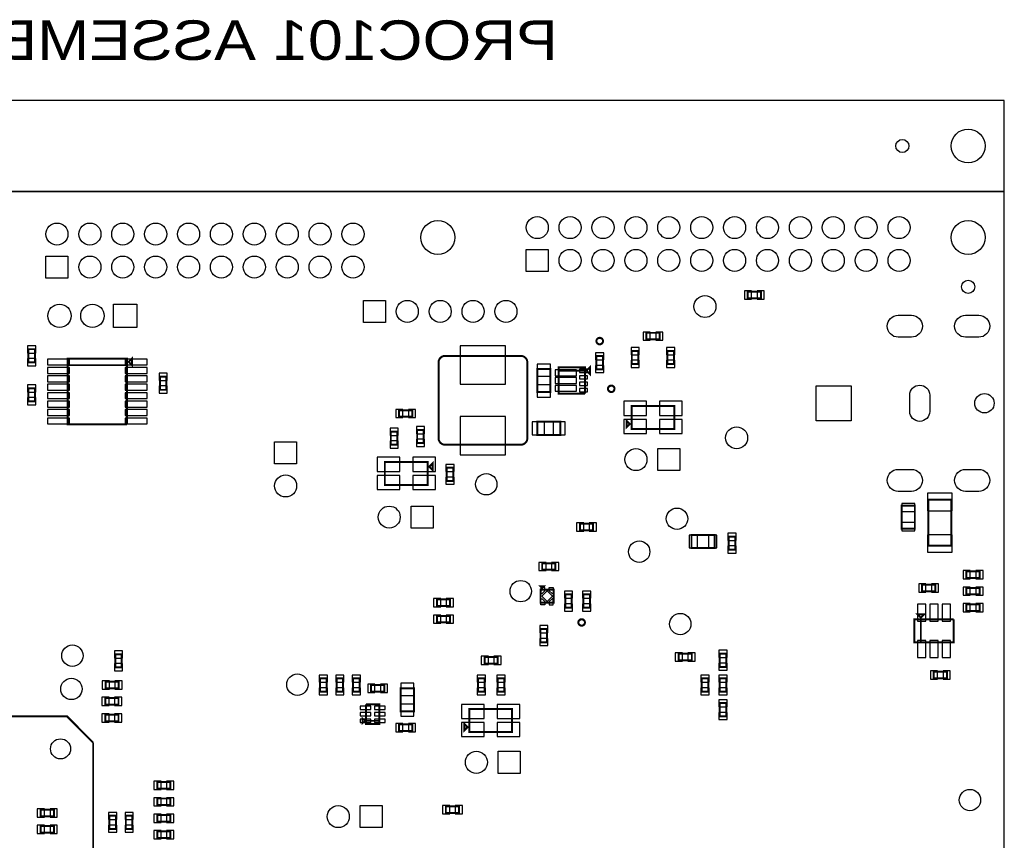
# Model space of a CAD drawing. Extents: x 0 to 7000, y 0 to 5797.
# Tile 11 of 11: x 4007 to 7000, y 3304 to 5797. Entities that reach past the tile are written whole.
import ezdxf

# ---------------------------------------------------------------- set-up
doc = ezdxf.new("R2010")
doc.units = 0
for name, color, linetype in [('BG_OUTLINE', 95, 'CONTINUOUS'), ('PG_ASSEMBLY_BOTTOM', 52, 'CONTINUOUS'), ('PIN_BOTTOM', 1, 'CONTINUOUS')]:
    doc.layers.add(name, color=color, linetype=linetype)

msp = doc.modelspace()

# ---------------------------------------------------------------- linework, layer by layer
at = {"layer": 'BG_OUTLINE'}
msp.add_lwpolyline([(7000, 5275.59), (7000, 5551.18), (0, 5551.18), (0, 5275.59)], close=True, dxfattribs=at)
msp.add_lwpolyline([(7000, 1736.4952), (7000, 5275.59), (0, 5275.59)], dxfattribs=at)
at = {"layer": 'PG_ASSEMBLY_BOTTOM', "const_width": 6}
for points in [[(6220, 4970.59), (6260, 4970.59), (6260, 4950.59), (6220, 4950.59), (6220, 4970.59)], [(5952, 4825.59), (5912, 4825.59), (5912, 4845.59), (5952, 4845.59), (5952, 4825.59)], [(4032.7608, 4755.969), (4032.7608, 4795.969), (4052.7608, 4795.969), (4052.7608, 4755.969), (4032.7608, 4755.969)], [(5887.5984, 4790.59), (5887.5984, 4750.59), (5867.5984, 4750.59), (5867.5984, 4790.59), (5887.5984, 4790.59)], [(5995.866, 4790.59), (5995.866, 4750.59), (5975.866, 4750.59), (5975.866, 4790.59), (5995.866, 4790.59)], [(4332.7608, 4567.3864), (4152.7608, 4567.3864), (4152.7608, 4767.3864), (4332.7608, 4767.3864), (4332.7608, 4747.3864), (4152.7608, 4747.3864)], [(4337.7608, 4757.3864), (4347.7608, 4767.3864), (4347.7608, 4747.3864), (4337.7608, 4757.3864)], [(5760, 4735), (5760, 4775), (5780, 4775), (5780, 4735), (5760, 4735)], [(4152.7608, 4747.3864), (4332.7608, 4747.3864), (4332.7608, 4567.3864)], [(5620, 4735.59), (5620, 4665.59), (5580, 4665.59), (5580, 4735.59), (5620, 4735.59)], [(5725, 4660.59), (5645, 4660.59), (5645, 4740.59), (5725, 4740.59), (5725, 4730.59), (5645, 4730.59)], [(5645, 4730.59), (5725, 4730.59), (5725, 4660.59)], [(5730, 4730.59), (5740, 4740.59), (5740, 4720.59), (5730, 4730.59)], [(4432.7608, 4672.3864), (4432.7608, 4712.3864), (4452.7608, 4712.3864), (4452.7608, 4672.3864), (4432.7608, 4672.3864)], [(4052.7608, 4677.3864), (4052.7608, 4637.3864), (4032.7608, 4637.3864), (4032.7608, 4677.3864), (4052.7608, 4677.3864)], [(5200, 4590.59), (5160, 4590.59), (5160, 4610.59), (5200, 4610.59), (5200, 4590.59)], [(5866.7322, 4623.5035), (5996.7322, 4623.5035), (5996.7322, 4553.5035), (5866.7322, 4553.5035), (5866.7322, 4623.5035)], [(5851.7322, 4558.5035), (5851.7322, 4578.5035), (5861.7322, 4568.5035), (5851.7322, 4558.5035)], [(5235, 4550.59), (5235, 4510.59), (5215, 4510.59), (5215, 4550.59), (5235, 4550.59)], [(5580, 4575.59), (5650, 4575.59), (5650, 4535.59), (5580, 4535.59), (5580, 4575.59)], [(5155, 4545.59), (5155, 4505.59), (5135, 4505.59), (5135, 4545.59), (5155, 4545.59)], [(5246.7322, 4383.5035), (5116.7322, 4383.5035), (5116.7322, 4453.5035), (5246.7322, 4453.5035), (5246.7322, 4383.5035)], [(5261.7322, 4448.5035), (5261.7322, 4428.5035), (5251.7322, 4438.5035), (5261.7322, 4448.5035)], [(5325, 4435.59), (5325, 4395.59), (5305, 4395.59), (5305, 4435.59), (5325, 4435.59)], [(6839, 4338.59), (6839, 4198.59), (6769, 4198.59), (6769, 4338.59), (6839, 4338.59)], [(6728, 4320.59), (6728, 4250.59), (6688, 4250.59), (6688, 4320.59), (6728, 4320.59)], [(5750, 4245.59), (5710, 4245.59), (5710, 4265.59), (5750, 4265.59), (5750, 4245.59)], [(6049, 4231.59), (6119, 4231.59), (6119, 4191.59), (6049, 4191.59), (6049, 4231.59)], [(6182, 4226.59), (6182, 4186.59), (6162, 4186.59), (6162, 4226.59), (6182, 4226.59)], [(5595, 4145.59), (5635, 4145.59), (5635, 4125.59), (5595, 4125.59), (5595, 4145.59)], [(6885, 4120.59), (6925, 4120.59), (6925, 4100.59), (6885, 4100.59), (6885, 4120.59)], [(5595, 4070.59), (5590, 4075.59), (5600, 4075.59), (5595, 4070.59)], [(6790, 4060.59), (6750, 4060.59), (6750, 4080.59), (6790, 4080.59), (6790, 4060.59)], [(6885, 4070.59), (6925, 4070.59), (6925, 4050.59), (6885, 4050.59), (6885, 4070.59)], [(5630, 4065.59), (5630, 4025.59), (5590, 4025.59), (5590, 4065.59), (5630, 4065.59)], [(5685, 4050.59), (5685, 4010.59), (5665, 4010.59), (5665, 4050.59), (5685, 4050.59)], [(5740, 4050.59), (5740, 4010.59), (5720, 4010.59), (5720, 4050.59), (5740, 4050.59)], [(5275, 4035.59), (5315, 4035.59), (5315, 4015.59), (5275, 4015.59), (5275, 4035.59)], [(6925, 4000.59), (6885, 4000.59), (6885, 4020.59), (6925, 4020.59), (6925, 4000.59)], [(5275, 3985.59), (5315, 3985.59), (5315, 3965.59), (5275, 3965.59), (5275, 3985.59)], [(6746.2598, 3980.1963), (6736.2598, 3990.1963), (6756.2598, 3990.1963), (6746.2598, 3980.1963)], [(6846.2598, 3975.1963), (6846.2598, 3905.1963), (6726.2598, 3905.1963), (6726.2598, 3975.1963), (6746.2598, 3975.1963), (6746.2598, 3905.1963)], [(6746.2598, 3905.1963), (6746.2598, 3975.1963), (6846.2598, 3975.1963)], [(5610, 3945.59), (5610, 3905.59), (5590, 3905.59), (5590, 3945.59), (5610, 3945.59)], [(4317.0006, 3868.8222), (4317.0006, 3828.8222), (4297.0006, 3828.8222), (4297.0006, 3868.8222), (4317.0006, 3868.8222)], [(5460, 3840.59), (5420, 3840.59), (5420, 3860.59), (5460, 3860.59), (5460, 3840.59)], [(6050, 3850.59), (6010, 3850.59), (6010, 3870.59), (6050, 3870.59), (6050, 3850.59)], [(6155, 3870.59), (6155, 3830.59), (6135, 3830.59), (6135, 3870.59), (6155, 3870.59)], [(6825.5511, 3795.59), (6785.5511, 3795.59), (6785.5511, 3815.59), (6825.5511, 3815.59), (6825.5511, 3795.59)], [(4308, 3765.59), (4268, 3765.59), (4268, 3785.59), (4308, 3785.59), (4308, 3765.59)], [(4940, 3795.59), (4940, 3755.59), (4920, 3755.59), (4920, 3795.59), (4940, 3795.59)], [(4970, 3755.59), (4970, 3795.59), (4990, 3795.59), (4990, 3755.59), (4970, 3755.59)], [(5040, 3795.59), (5040, 3755.59), (5020, 3755.59), (5020, 3795.59), (5040, 3795.59)], [(5075, 3775.59), (5115, 3775.59), (5115, 3755.59), (5075, 3755.59), (5075, 3775.59)], [(5420, 3795.59), (5420, 3755.59), (5400, 3755.59), (5400, 3795.59), (5420, 3795.59)], [(5480, 3795.59), (5480, 3755.59), (5460, 3755.59), (5460, 3795.59), (5480, 3795.59)], [(6100, 3795.59), (6100, 3755.59), (6080, 3755.59), (6080, 3795.59), (6100, 3795.59)], [(6155, 3795.59), (6155, 3755.59), (6135, 3755.59), (6135, 3795.59), (6155, 3795.59)], [(5165, 3695.59), (5165, 3765.59), (5205, 3765.59), (5205, 3695.59), (5165, 3695.59)], [(4307, 3715.59), (4267, 3715.59), (4267, 3735.59), (4307, 3735.59), (4307, 3715.59)], [(5099.7874, 3666.59), (5059.7874, 3666.59), (5059.7874, 3716.59)], [(5059.7874, 3716.59), (5099.7874, 3716.59), (5099.7874, 3656.59), (5059.7874, 3656.59), (5059.7874, 3666.59), (5099.7874, 3666.59)], [(6155, 3720.59), (6155, 3680.59), (6135, 3680.59), (6135, 3720.59), (6155, 3720.59)], [(4307, 3665.0906), (4267, 3665.0906), (4267, 3685.0906), (4307, 3685.0906), (4307, 3665.0906)], [(5373.2678, 3702.6765), (5503.2678, 3702.6765), (5503.2678, 3632.6765), (5373.2678, 3632.6765), (5373.2678, 3702.6765)], [(5054.7874, 3666.59), (5049.7874, 3661.59), (5049.7874, 3671.59), (5054.7874, 3666.59)], [(5200, 3635.59), (5160, 3635.59), (5160, 3655.59), (5200, 3655.59), (5200, 3635.59)], [(5358.2678, 3637.6765), (5358.2678, 3657.6765), (5368.2678, 3647.6765), (5358.2678, 3637.6765)], [(4465, 3460.59), (4425, 3460.59), (4425, 3480.59), (4465, 3480.59), (4465, 3460.59)], [(4465, 3410.59), (4425, 3410.59), (4425, 3430.59), (4465, 3430.59), (4465, 3410.59)], [(4070.4986, 3396.6279), (4110.4986, 3396.6279), (4110.4986, 3376.6279), (4070.4986, 3376.6279), (4070.4986, 3396.6279)], [(4465, 3360.59), (4425, 3360.59), (4425, 3380.59), (4465, 3380.59), (4465, 3360.59)], [(5302.1858, 3406.8052), (5342.1858, 3406.8052), (5342.1858, 3386.8052), (5302.1858, 3386.8052), (5302.1858, 3406.8052)], [(4279.32, 3338.2853), (4279.32, 3378.2853), (4299.32, 3378.2853), (4299.32, 3338.2853), (4279.32, 3338.2853)], [(4349.32, 3378.2853), (4349.32, 3338.2853), (4329.32, 3338.2853), (4329.32, 3378.2853), (4349.32, 3378.2853)], [(4070.4986, 3346.6279), (4110.4986, 3346.6279), (4110.4986, 3326.6279), (4070.4986, 3326.6279), (4070.4986, 3346.6279)], [(4465, 3310.59), (4425, 3310.59), (4425, 3330.59), (4465, 3330.59), (4465, 3310.59)]]:
    msp.add_lwpolyline(points, dxfattribs=at)
for points in [[(5780, 4820.59, 1), (5760, 4820.59, 1), (5780, 4820.59)], [(5550, 4755.59), (5550, 4525.59, -0.414214), (5530, 4505.59), (5300, 4505.59, -0.414214), (5280, 4525.59), (5280, 4755.59, -0.414214), (5300, 4775.59), (5530, 4775.59, -0.414214), (5550, 4755.59)], [(5815, 4675.59, 1), (5795, 4675.59, 1), (5815, 4675.59)], [(5725, 3965.59, 1), (5705, 3965.59, 1), (5725, 3965.59)], [(4230, 3600.59), (4230, 2420.59, -0.414214), (4200, 2390.59), (2970, 2390.59, -0.414214), (2940, 2420.59), (2940, 3650.59, -0.414214), (2970, 3680.59), (4150, 3680.59), (4230, 3600.59)]]:
    msp.add_lwpolyline(points, format="xyb", dxfattribs=at)
at = {"layer": 'PIN_BOTTOM'}
for points in [[(5546.5, 5032.09), (5546.5, 5099.09), (5613.5, 5099.09), (5613.5, 5032.09)], [(4153.5, 5079.09), (4153.5, 5012.09), (4086.5, 5012.09), (4086.5, 5079.09)], [(6209.7087, 4973.09), (6209.7087, 4948.09), (6231.7087, 4948.09), (6231.7087, 4973.09)], [(6248.2913, 4973.09), (6248.2913, 4948.09), (6270.2913, 4948.09), (6270.2913, 4973.09)], [(5118.5, 4944.09), (5118.5, 4877.09), (5051.5, 4877.09), (5051.5, 4944.09)], [(4292.2608, 4861.8864), (4292.2608, 4932.8864), (4363.2608, 4932.8864), (4363.2608, 4861.8864)], [(5923.7087, 4823.09), (5923.7087, 4848.09), (5901.7087, 4848.09), (5901.7087, 4823.09)], [(5962.2913, 4823.09), (5962.2913, 4848.09), (5940.2913, 4848.09), (5940.2913, 4823.09)], [(4030.2608, 4784.2603), (4055.2608, 4784.2603), (4055.2608, 4806.2603), (4030.2608, 4806.2603)], [(5484, 4805.8732), (5346, 4805.8732), (5346, 4689.8732), (5484, 4689.8732)], [(5890.0984, 4800.8813), (5865.0984, 4800.8813), (5865.0984, 4778.8813), (5890.0984, 4778.8813)], [(5998.366, 4800.8813), (5973.366, 4800.8813), (5973.366, 4778.8813), (5998.366, 4778.8813)], [(4030.2608, 4745.6777), (4055.2608, 4745.6777), (4055.2608, 4767.6777), (4030.2608, 4767.6777)], [(4158.1508, 4747.9532), (4158.1508, 4765.9532), (4091.1508, 4765.9532), (4091.1508, 4747.9532)], [(4394.3708, 4747.9532), (4394.3708, 4765.9532), (4327.3708, 4765.9532), (4327.3708, 4747.9532)], [(5757.5, 4763.2913), (5782.5, 4763.2913), (5782.5, 4785.2913), (5757.5, 4785.2913)], [(5890.0984, 4762.2987), (5865.0984, 4762.2987), (5865.0984, 4740.2987), (5890.0984, 4740.2987)], [(5998.366, 4762.2987), (5973.366, 4762.2987), (5973.366, 4740.2987), (5998.366, 4740.2987)], [(4158.1508, 4722.3627), (4158.1508, 4740.3627), (4091.1508, 4740.3627), (4091.1508, 4722.3627)], [(4394.3708, 4722.3626), (4394.3708, 4740.3626), (4327.3708, 4740.3626), (4327.3708, 4722.3626)], [(5620, 4750.586), (5580, 4750.586), (5580, 4713.586), (5620, 4713.586)], [(5699.7835, 4715.212), (5699.7835, 4733.212), (5634.7835, 4733.212), (5634.7835, 4715.212)], [(5732.433, 4725.1175), (5732.433, 4735.1175), (5708.433, 4735.1175), (5708.433, 4725.1175)], [(5757.5, 4724.7087), (5782.5, 4724.7087), (5782.5, 4746.7087), (5757.5, 4746.7087)], [(4158.1508, 4696.7722), (4158.1508, 4714.7722), (4091.1508, 4714.7722), (4091.1508, 4696.7722)], [(4394.3708, 4696.7722), (4394.3708, 4714.7722), (4327.3708, 4714.7722), (4327.3708, 4696.7722)], [(4430.2608, 4700.6777), (4455.2608, 4700.6777), (4455.2608, 4722.6777), (4430.2608, 4722.6777)], [(5699.7835, 4691.59), (5699.7835, 4709.59), (5634.7835, 4709.59), (5634.7835, 4691.59)], [(5732.433, 4705.4325), (5732.433, 4715.4325), (5708.433, 4715.4325), (5708.433, 4705.4325)], [(4055.2608, 4687.6777), (4030.2608, 4687.6777), (4030.2608, 4665.6777), (4055.2608, 4665.6777)], [(4158.1508, 4671.1817), (4158.1508, 4689.1817), (4091.1508, 4689.1817), (4091.1508, 4671.1817)], [(4394.3708, 4671.1817), (4394.3708, 4689.1817), (4327.3708, 4689.1817), (4327.3708, 4671.1817)], [(4430.2608, 4662.0951), (4455.2608, 4662.0951), (4455.2608, 4684.0951), (4430.2608, 4684.0951)], [(5620, 4687.594), (5580, 4687.594), (5580, 4650.594), (5620, 4650.594)], [(5699.7835, 4667.968), (5699.7835, 4685.968), (5634.7835, 4685.968), (5634.7835, 4667.968)], [(5732.433, 4685.7475), (5732.433, 4695.7475), (5708.433, 4695.7475), (5708.433, 4685.7475)], [(5732.433, 4666.0625), (5732.433, 4676.0625), (5708.433, 4676.0625), (5708.433, 4666.0625)], [(6534, 4578.59), (6428, 4578.59), (6428, 4684.59), (6534, 4684.59)], [(4055.2608, 4649.0951), (4030.2608, 4649.0951), (4030.2608, 4627.0951), (4055.2608, 4627.0951)], [(4158.1508, 4645.5912), (4158.1508, 4663.5912), (4091.1508, 4663.5912), (4091.1508, 4645.5912)], [(4394.3708, 4645.5912), (4394.3708, 4663.5912), (4327.3708, 4663.5912), (4327.3708, 4645.5912)], [(4158.1508, 4620.0007), (4158.1508, 4638.0007), (4091.1508, 4638.0007), (4091.1508, 4620.0007)], [(4158.1508, 4594.4102), (4158.1508, 4612.4102), (4091.1508, 4612.4102), (4091.1508, 4594.4102)], [(4394.3708, 4620.0007), (4394.3708, 4638.0007), (4327.3708, 4638.0007), (4327.3708, 4620.0007)], [(4394.3708, 4594.4102), (4394.3708, 4612.4102), (4327.3708, 4612.4102), (4327.3708, 4594.4102)], [(5171.7087, 4588.09), (5171.7087, 4613.09), (5149.7087, 4613.09), (5149.7087, 4588.09)], [(5210.2913, 4588.09), (5210.2913, 4613.09), (5188.2913, 4613.09), (5188.2913, 4588.09)], [(5912.0984, 4637.5625), (5843.0984, 4637.5625), (5843.0984, 4594.5625), (5912.0984, 4594.5625)], [(6020.366, 4637.5625), (5951.366, 4637.5625), (5951.366, 4594.5625), (6020.366, 4594.5625)], [(4158.1508, 4568.8197), (4158.1508, 4586.8197), (4091.1508, 4586.8197), (4091.1508, 4568.8197)], [(4394.3708, 4568.8197), (4394.3708, 4586.8197), (4327.3708, 4586.8197), (4327.3708, 4568.8197)], [(5484, 4591.3067), (5346, 4591.3067), (5346, 4475.3067), (5484, 4475.3067)], [(5912.0984, 4582.4445), (5843.0984, 4582.4445), (5843.0984, 4539.4445), (5912.0984, 4539.4445)], [(6020.366, 4582.4445), (5951.366, 4582.4445), (5951.366, 4539.4445), (6020.366, 4539.4445)], [(5157.5, 4555.8813), (5132.5, 4555.8813), (5132.5, 4533.8813), (5157.5, 4533.8813)], [(5237.5, 4560.8813), (5212.5, 4560.8813), (5212.5, 4538.8813), (5237.5, 4538.8813)], [(5565.004, 4575.59), (5565.004, 4535.59), (5602.004, 4535.59), (5602.004, 4575.59)], [(5627.996, 4575.59), (5627.996, 4535.59), (5664.996, 4535.59), (5664.996, 4575.59)], [(5237.5, 4522.2987), (5212.5, 4522.2987), (5212.5, 4500.2987), (5237.5, 4500.2987)], [(4848.5, 4447.09), (4781.5, 4447.09), (4781.5, 4514.09), (4848.5, 4514.09)], [(5157.5, 4517.2987), (5132.5, 4517.2987), (5132.5, 4495.2987), (5157.5, 4495.2987)], [(5946.5, 4427.09), (5946.5, 4494.09), (6013.5, 4494.09), (6013.5, 4427.09)], [(5093.0984, 4424.5625), (5162.0984, 4424.5625), (5162.0984, 4467.5625), (5093.0984, 4467.5625)], [(5201.366, 4424.5625), (5270.366, 4424.5625), (5270.366, 4467.5625), (5201.366, 4467.5625)], [(5327.5, 4445.8813), (5302.5, 4445.8813), (5302.5, 4423.8813), (5327.5, 4423.8813)], [(5093.0984, 4369.4445), (5162.0984, 4369.4445), (5162.0984, 4412.4445), (5093.0984, 4412.4445)], [(5201.366, 4369.4445), (5270.366, 4369.4445), (5270.366, 4412.4445), (5201.366, 4412.4445)], [(5327.5, 4407.2987), (5302.5, 4407.2987), (5302.5, 4385.2987), (5327.5, 4385.2987)], [(6841.5, 4358.082), (6766.5, 4358.082), (6766.5, 4305.082), (6841.5, 4305.082)], [(5196.5, 4252.09), (5196.5, 4319.09), (5263.5, 4319.09), (5263.5, 4252.09)], [(6727.5, 4327.2238), (6688.5, 4327.2238), (6688.5, 4302.2238), (6727.5, 4302.2238)], [(5721.7087, 4243.09), (5721.7087, 4268.09), (5699.7087, 4268.09), (5699.7087, 4243.09)], [(5760.2913, 4243.09), (5760.2913, 4268.09), (5738.2913, 4268.09), (5738.2913, 4243.09)], [(6727.5, 4268.9562), (6688.5, 4268.9562), (6688.5, 4243.9562), (6727.5, 4243.9562)], [(6042.3662, 4231.09), (6042.3662, 4192.09), (6067.3662, 4192.09), (6067.3662, 4231.09)], [(6100.6338, 4231.09), (6100.6338, 4192.09), (6125.6338, 4192.09), (6125.6338, 4231.09)], [(6184.5, 4236.8813), (6159.5, 4236.8813), (6159.5, 4214.8813), (6184.5, 4214.8813)], [(6841.5, 4232.098), (6766.5, 4232.098), (6766.5, 4179.098), (6841.5, 4179.098)], [(6184.5, 4198.2987), (6159.5, 4198.2987), (6159.5, 4176.2987), (6184.5, 4176.2987)], [(5584.7087, 4148.09), (5584.7087, 4123.09), (5606.7087, 4123.09), (5606.7087, 4148.09)], [(5623.2913, 4148.09), (5623.2913, 4123.09), (5645.2913, 4123.09), (5645.2913, 4148.09)], [(6874.7087, 4123.09), (6874.7087, 4098.09), (6896.7087, 4098.09), (6896.7087, 4123.09)], [(6913.2913, 4123.09), (6913.2913, 4098.09), (6935.2913, 4098.09), (6935.2913, 4123.09)], [(5591.1024, 4071.5742), (5591.1024, 4053.464), (5595.0674, 4053.464), (5603.3071, 4061.7037), (5603.3071, 4071.5742)], [(5628.8976, 4071.5742), (5628.8976, 4053.464), (5624.9326, 4053.464), (5616.6929, 4061.7037), (5616.6929, 4071.5742)], [(6761.7087, 4058.09), (6761.7087, 4083.09), (6739.7087, 4083.09), (6739.7087, 4058.09)], [(6800.2913, 4058.09), (6800.2913, 4083.09), (6778.2913, 4083.09), (6778.2913, 4058.09)], [(6874.7087, 4073.09), (6874.7087, 4048.09), (6896.7087, 4048.09), (6896.7087, 4073.09)], [(6913.2913, 4073.09), (6913.2913, 4048.09), (6935.2913, 4048.09), (6935.2913, 4073.09)], [(5626.2635, 4045.59), (5610, 4061.8535), (5593.7365, 4045.59), (5610, 4029.3265)], [(5687.5, 4060.8813), (5662.5, 4060.8813), (5662.5, 4038.8813), (5687.5, 4038.8813)], [(5742.5, 4060.8813), (5717.5, 4060.8813), (5717.5, 4038.8813), (5742.5, 4038.8813)], [(5264.7087, 4038.09), (5264.7087, 4013.09), (5286.7087, 4013.09), (5286.7087, 4038.09)], [(5303.2913, 4038.09), (5303.2913, 4013.09), (5325.2913, 4013.09), (5325.2913, 4038.09)], [(5591.1024, 4019.6058), (5591.1024, 4037.716), (5595.0674, 4037.716), (5603.3071, 4029.4763), (5603.3071, 4019.6058)], [(5628.8976, 4019.6058), (5628.8976, 4037.716), (5624.9326, 4037.716), (5616.6929, 4029.4763), (5616.6929, 4019.6058)], [(5687.5, 4022.2987), (5662.5, 4022.2987), (5662.5, 4000.2987), (5687.5, 4000.2987)], [(5742.5, 4022.2987), (5717.5, 4022.2987), (5717.5, 4000.2987), (5742.5, 4000.2987)], [(6761.8582, 4020.8144), (6735.8582, 4020.8144), (6735.8582, 3969.8144), (6761.8582, 3969.8144)], [(6799.2598, 4020.8144), (6773.2598, 4020.8144), (6773.2598, 3969.8144), (6799.2598, 3969.8144)], [(6836.6614, 4020.8144), (6810.6614, 4020.8144), (6810.6614, 3969.8144), (6836.6614, 3969.8144)], [(6896.7087, 3998.09), (6896.7087, 4023.09), (6874.7087, 4023.09), (6874.7087, 3998.09)], [(6935.2913, 3998.09), (6935.2913, 4023.09), (6913.2913, 4023.09), (6913.2913, 3998.09)], [(5264.7087, 3988.09), (5264.7087, 3963.09), (5286.7087, 3963.09), (5286.7087, 3988.09)], [(5303.2913, 3988.09), (5303.2913, 3963.09), (5325.2913, 3963.09), (5325.2913, 3988.09)], [(5612.5, 3955.8813), (5587.5, 3955.8813), (5587.5, 3933.8813), (5612.5, 3933.8813)], [(5612.5, 3917.2987), (5587.5, 3917.2987), (5587.5, 3895.2987), (5612.5, 3895.2987)], [(6761.8582, 3910.5782), (6735.8582, 3910.5782), (6735.8582, 3859.5782), (6761.8582, 3859.5782)], [(6799.2598, 3910.5782), (6773.2598, 3910.5782), (6773.2598, 3859.5782), (6799.2598, 3859.5782)], [(6836.6614, 3910.5782), (6810.6614, 3910.5782), (6810.6614, 3859.5782), (6836.6614, 3859.5782)], [(4319.5006, 3879.1135), (4294.5006, 3879.1135), (4294.5006, 3857.1135), (4319.5006, 3857.1135)], [(5431.7087, 3838.09), (5431.7087, 3863.09), (5409.7087, 3863.09), (5409.7087, 3838.09)], [(5470.2913, 3838.09), (5470.2913, 3863.09), (5448.2913, 3863.09), (5448.2913, 3838.09)], [(6021.7087, 3848.09), (6021.7087, 3873.09), (5999.7087, 3873.09), (5999.7087, 3848.09)], [(6060.2913, 3848.09), (6060.2913, 3873.09), (6038.2913, 3873.09), (6038.2913, 3848.09)], [(6157.5, 3880.8813), (6132.5, 3880.8813), (6132.5, 3858.8813), (6157.5, 3858.8813)], [(4319.5006, 3840.5309), (4294.5006, 3840.5309), (4294.5006, 3818.5309), (4319.5006, 3818.5309)], [(6157.5, 3842.2987), (6132.5, 3842.2987), (6132.5, 3820.2987), (6157.5, 3820.2987)], [(4942.5, 3805.8813), (4917.5, 3805.8813), (4917.5, 3783.8813), (4942.5, 3783.8813)], [(4967.5, 3783.8813), (4992.5, 3783.8813), (4992.5, 3805.8813), (4967.5, 3805.8813)], [(5042.5, 3805.8813), (5017.5, 3805.8813), (5017.5, 3783.8813), (5042.5, 3783.8813)], [(5422.5, 3805.8813), (5397.5, 3805.8813), (5397.5, 3783.8813), (5422.5, 3783.8813)], [(5482.5, 3805.8813), (5457.5, 3805.8813), (5457.5, 3783.8813), (5482.5, 3783.8813)], [(6102.5, 3805.8813), (6077.5, 3805.8813), (6077.5, 3783.8813), (6102.5, 3783.8813)], [(6157.5, 3805.8813), (6132.5, 3805.8813), (6132.5, 3783.8813), (6157.5, 3783.8813)], [(6797.2598, 3793.09), (6797.2598, 3818.09), (6775.2598, 3818.09), (6775.2598, 3793.09)], [(6835.8424, 3793.09), (6835.8424, 3818.09), (6813.8424, 3818.09), (6813.8424, 3793.09)], [(4279.7087, 3763.09), (4279.7087, 3788.09), (4257.7087, 3788.09), (4257.7087, 3763.09)], [(4318.2913, 3763.09), (4318.2913, 3788.09), (4296.2913, 3788.09), (4296.2913, 3763.09)], [(5064.7087, 3778.09), (5064.7087, 3753.09), (5086.7087, 3753.09), (5086.7087, 3778.09)], [(5103.2913, 3778.09), (5103.2913, 3753.09), (5125.2913, 3753.09), (5125.2913, 3778.09)], [(5165, 3743.586), (5205, 3743.586), (5205, 3780.586), (5165, 3780.586)], [(4942.5, 3767.2987), (4917.5, 3767.2987), (4917.5, 3745.2987), (4942.5, 3745.2987)], [(4967.5, 3745.2987), (4992.5, 3745.2987), (4992.5, 3767.2987), (4967.5, 3767.2987)], [(5042.5, 3767.2987), (5017.5, 3767.2987), (5017.5, 3745.2987), (5042.5, 3745.2987)], [(5422.5, 3767.2987), (5397.5, 3767.2987), (5397.5, 3745.2987), (5422.5, 3745.2987)], [(5482.5, 3767.2987), (5457.5, 3767.2987), (5457.5, 3745.2987), (5482.5, 3745.2987)], [(6102.5, 3767.2987), (6077.5, 3767.2987), (6077.5, 3745.2987), (6102.5, 3745.2987)], [(6157.5, 3767.2987), (6132.5, 3767.2987), (6132.5, 3745.2987), (6157.5, 3745.2987)], [(4278.7087, 3713.09), (4278.7087, 3738.09), (4256.7087, 3738.09), (4256.7087, 3713.09)], [(4317.2913, 3713.09), (4317.2913, 3738.09), (4295.2913, 3738.09), (4295.2913, 3713.09)], [(5165, 3680.594), (5205, 3680.594), (5205, 3717.594), (5165, 3717.594)], [(5418.634, 3716.7355), (5349.634, 3716.7355), (5349.634, 3673.7355), (5418.634, 3673.7355)], [(5526.9016, 3716.7355), (5457.9016, 3716.7355), (5457.9016, 3673.7355), (5526.9016, 3673.7355)], [(6157.5, 3730.8813), (6132.5, 3730.8813), (6132.5, 3708.8813), (6157.5, 3708.8813)], [(4278.7087, 3662.5906), (4278.7087, 3687.5906), (4256.7087, 3687.5906), (4256.7087, 3662.5906)], [(4317.2913, 3662.5906), (4317.2913, 3687.5906), (4295.2913, 3687.5906), (4295.2913, 3662.5906)], [(5041.6339, 3711.275), (5041.6339, 3701.275), (5074.6339, 3701.275), (5074.6339, 3711.275)], [(5041.6339, 3691.59), (5041.6339, 3681.59), (5074.6339, 3681.59), (5074.6339, 3691.59)], [(5084.9409, 3711.275), (5084.9409, 3701.275), (5117.9409, 3701.275), (5117.9409, 3711.275)], [(5084.9409, 3691.59), (5084.9409, 3681.59), (5117.9409, 3681.59), (5117.9409, 3691.59)], [(6157.5, 3692.2987), (6132.5, 3692.2987), (6132.5, 3670.2987), (6157.5, 3670.2987)], [(5041.6339, 3671.905), (5041.6339, 3661.905), (5074.6339, 3661.905), (5074.6339, 3671.905)], [(5084.9409, 3671.905), (5084.9409, 3661.905), (5117.9409, 3661.905), (5117.9409, 3671.905)], [(5171.7087, 3633.09), (5171.7087, 3658.09), (5149.7087, 3658.09), (5149.7087, 3633.09)], [(5210.2913, 3633.09), (5210.2913, 3658.09), (5188.2913, 3658.09), (5188.2913, 3633.09)], [(5418.634, 3661.6175), (5349.634, 3661.6175), (5349.634, 3618.6175), (5418.634, 3618.6175)], [(5526.9016, 3661.6175), (5457.9016, 3661.6175), (5457.9016, 3618.6175), (5526.9016, 3618.6175)], [(5461.5, 3507.09), (5461.5, 3574.09), (5528.5, 3574.09), (5528.5, 3507.09)], [(4436.7087, 3458.09), (4436.7087, 3483.09), (4414.7087, 3483.09), (4414.7087, 3458.09)], [(4475.2913, 3458.09), (4475.2913, 3483.09), (4453.2913, 3483.09), (4453.2913, 3458.09)], [(4436.7087, 3408.09), (4436.7087, 3433.09), (4414.7087, 3433.09), (4414.7087, 3408.09)], [(4475.2913, 3408.09), (4475.2913, 3433.09), (4453.2913, 3433.09), (4453.2913, 3408.09)], [(4060.2073, 3399.1279), (4060.2073, 3374.1279), (4082.2073, 3374.1279), (4082.2073, 3399.1279)], [(4098.7899, 3399.1279), (4098.7899, 3374.1279), (4120.7899, 3374.1279), (4120.7899, 3399.1279)], [(4276.82, 3366.5766), (4301.82, 3366.5766), (4301.82, 3388.5766), (4276.82, 3388.5766)], [(4351.82, 3388.5766), (4326.82, 3388.5766), (4326.82, 3366.5766), (4351.82, 3366.5766)], [(4436.7087, 3358.09), (4436.7087, 3383.09), (4414.7087, 3383.09), (4414.7087, 3358.09)], [(4475.2913, 3358.09), (4475.2913, 3383.09), (4453.2913, 3383.09), (4453.2913, 3358.09)], [(5041.5, 3342.09), (5041.5, 3409.09), (5108.5, 3409.09), (5108.5, 3342.09)], [(5291.8945, 3409.3052), (5291.8945, 3384.3052), (5313.8945, 3384.3052), (5313.8945, 3409.3052)], [(5330.4771, 3409.3052), (5330.4771, 3384.3052), (5352.4771, 3384.3052), (5352.4771, 3409.3052)], [(4060.2073, 3349.1279), (4060.2073, 3324.1279), (4082.2073, 3324.1279), (4082.2073, 3349.1279)], [(4098.7899, 3349.1279), (4098.7899, 3324.1279), (4120.7899, 3324.1279), (4120.7899, 3349.1279)], [(4276.82, 3327.994), (4301.82, 3327.994), (4301.82, 3349.994), (4276.82, 3349.994)], [(4351.82, 3349.994), (4326.82, 3349.994), (4326.82, 3327.994), (4351.82, 3327.994)], [(4436.7087, 3308.09), (4436.7087, 3333.09), (4414.7087, 3333.09), (4414.7087, 3308.09)], [(4475.2913, 3308.09), (4475.2913, 3333.09), (4453.2913, 3333.09), (4453.2913, 3308.09)]]:
    msp.add_lwpolyline(points, close=True, dxfattribs=at)
for points in [[(6677.535, 4899.3415), (6717.535, 4899.3415, -1), (6717.535, 4832.3415), (6677.535, 4832.3415, -1)], [(6882.259, 4899.3415), (6922.259, 4899.3415, -1), (6922.259, 4832.3415), (6882.259, 4832.3415, -1)], [(6712.3105, 4607.09), (6712.3105, 4656.09, -1), (6773.3105, 4656.09), (6773.3105, 4607.09, -1)], [(6677.535, 4430.8385), (6717.535, 4430.8385, -1), (6717.535, 4363.8385), (6677.535, 4363.8385, -1)], [(6882.259, 4430.8385), (6922.259, 4430.8385, -1), (6922.259, 4363.8385), (6882.259, 4363.8385, -1)]]:
    msp.add_lwpolyline(points, format="xyb", close=True, dxfattribs=at)
for centre, radius in [((6890, 5413.385), 51.5), ((6690, 5413.385), 20), ((4120, 5145.59), 33.5), ((4220, 5145.59), 33.5), ((4320, 5145.59), 33.5), ((4420, 5145.59), 33.5), ((4520, 5145.59), 33.5), ((4620, 5145.59), 33.5), ((4720, 5145.59), 33.5), ((4820, 5145.59), 33.5), ((4920, 5145.59), 33.5), ((5020, 5145.59), 33.5), ((5278, 5135.59), 51.5), ((5580, 5165.5898), 33.5), ((5679.9998, 5165.5898), 33.5), ((5779.9996, 5165.5898), 33.5), ((5879.9994, 5165.5898), 33.5), ((5979.9992, 5165.5898), 33.5), ((6079.999, 5165.5898), 33.5), ((6179.9988, 5165.5898), 33.5), ((6279.9986, 5165.5898), 33.5), ((6379.9984, 5165.5898), 33.5), ((6479.9982, 5165.5898), 33.5), ((6579.998, 5165.5898), 33.5), ((6679.9978, 5165.5898), 33.5), ((6890, 5135.59), 51.5), ((5679.9998, 5065.59), 33.5), ((5779.9996, 5065.59), 33.5), ((5879.9994, 5065.59), 33.5), ((5979.9992, 5065.59), 33.5), ((6079.999, 5065.59), 33.5), ((6179.9988, 5065.59), 33.5), ((6279.9986, 5065.59), 33.5), ((6379.9984, 5065.59), 33.5), ((6479.9982, 5065.59), 33.5), ((6579.998, 5065.59), 33.5), ((6679.9978, 5065.59), 33.5), ((4220, 5045.59), 33.5), ((4320, 5045.59), 33.5), ((4420, 5045.59), 33.5), ((4520, 5045.59), 33.5), ((4620, 5045.59), 33.5), ((4720, 5045.59), 33.5), ((4820, 5045.59), 33.5), ((4920, 5045.59), 33.5), ((5020, 5045.59), 33.5), ((6890, 4985.59), 20), ((5185, 4910.59), 33.5), ((5285, 4910.59), 33.5), ((5385, 4910.59), 33.5), ((5485, 4910.59), 33.5), ((6090, 4925.59), 33.5), ((4127.7608, 4897.3864), 35.5), ((4227.7608, 4897.3864), 35.5), ((5770, 4820.59), 9), ((5805, 4675.59), 9), ((6939.6605, 4631.59), 29.5), ((6186, 4526.59), 33.5), ((5880, 4460.59), 33.5), ((4815, 4380.59), 33.5), ((5425, 4385.59), 32.5), ((5130, 4285.59), 33.5), ((6005, 4280.59), 32.5), ((5890, 4180.59), 32.5), ((5530, 4060.59), 32.5), ((6015, 3960.59), 32.5), ((5715, 3965.59), 9), ((4167, 3864.59), 32.5), ((4851, 3776.59), 32.5), ((4164, 3763.59), 32.5), ((4130.7666, 3581.3566), 30.5), ((5395, 3540.59), 33.5), ((6895.4342, 3425.8332), 32.5), ((4975, 3375.59), 33.5)]:
    msp.add_circle(centre, radius, dxfattribs=at)

# ---------------------------------------------------------------- texts
at = {"layer": 'PG_ASSEMBLY_BOTTOM', "text_generation_flag": 2, "width": 1.183333}
msp.add_text('PROC101 ASSEMBLY BOTTOM REV D', height=120, dxfattribs=at).set_placement((5643, 5675))

doc.saveas('drawing.dxf')
